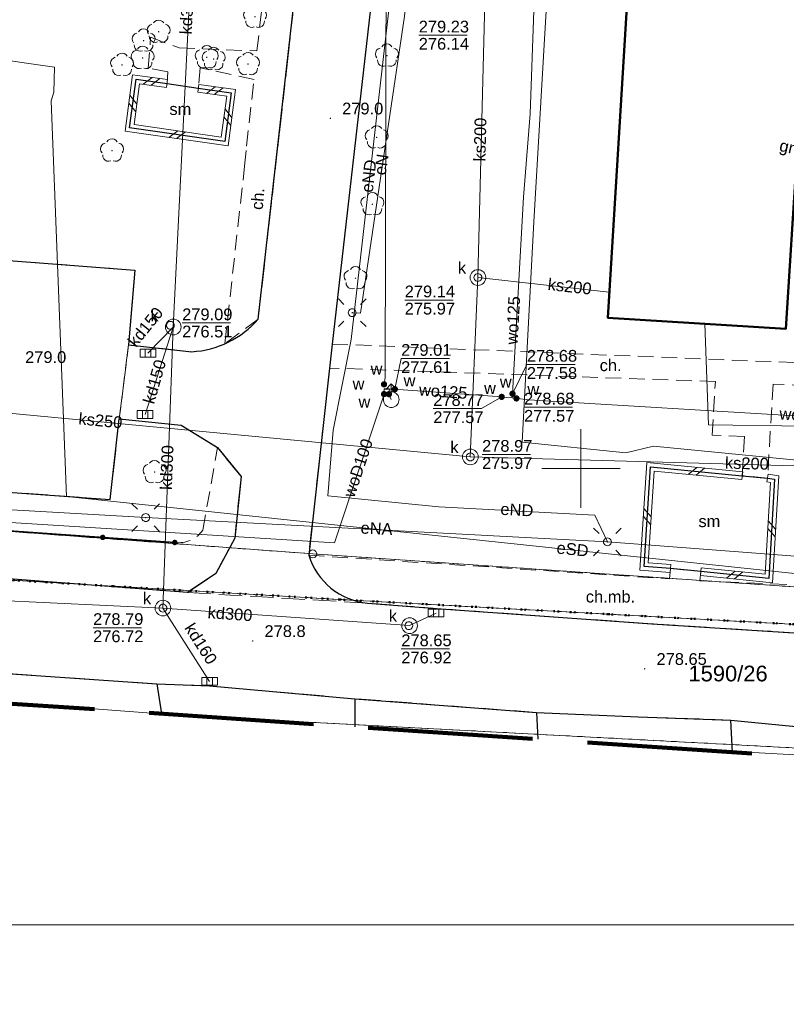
# Model space of a CAD drawing. Extents: x 0 to 6569664, y 0 to 5584502.
# Tile 27 of 64: x 6568464 to 6568513, y 5583916 to 5583979. Entities that reach past the tile are written whole.
import ezdxf
from ezdxf.enums import TextEntityAlignment as Align

# ---------------------------------------------------------------- set-up
doc = ezdxf.new("R2010")
doc.units = 0
doc.header["$PDSIZE"] = 0.75
for name, pattern in [('GAK', [3.5, 2, -0.7, 0.1, -0.7]), ('KROPK2', [1, 0.05, -0.95]), ('PRZER1-1', [1, 0.5, -0.5]), ('PRZER2-1', [1.5, 1, -0.5]), ('PRZER3-1', [2, 1.5, -0.5])]:
    doc.linetypes.add(name, pattern=pattern)
doc.layers.get('0').update_dxf_attribs({"linetype": 'CONTINUOUS'})
doc.layers.get('Defpoints').update_dxf_attribs({"linetype": 'CONTINUOUS'})
for name, color, linetype, lineweight in [('EGBU', 7, 'CONTINUOUS', 50), ('EGDE', 7, 'CONTINUOUS', 18), ('EGDE_O', 7, 'CONTINUOUS', 18), ('EGPG', 7, 'CONTINUOUS', 18), ('GESJAE', 7, 'CONTINUOUS', 50), ('GUPPRZ_O', 7, 'CONTINUOUS', 18), ('OTDM', 7, 'CONTINUOUS', 25), ('OTDM_O', 7, 'CONTINUOUS', 25), ('OTDN', 7, 'CONTINUOUS', 18), ('OTKC', 7, 'CONTINUOUS', 18), ('OTKC_O', 7, 'CONTINUOUS', 18), ('OTKJ', 7, 'CONTINUOUS', 18), ('OTKK', 7, 'CONTINUOUS', 25), ('OTOO', 7, 'CONTINUOUS', 35), ('OTRN', 7, 'CONTINUOUS', 13), ('OTRN_O', 7, 'CONTINUOUS', 13), ('OTRS', 7, 'CONTINUOUS', 13), ('OTRS_O', 7, 'CONTINUOUS', 13), ('ramka sekcji', 7, 'CONTINUOUS', 18), ('siec', 7, 'GAK', 70), ('SUEO', 7, 'CONTINUOUS', 18), ('SUPK', 7, 'CONTINUOUS', 18), ('SUPW', 7, 'CONTINUOUS', 18), ('SUPW_O', 7, 'CONTINUOUS', 18), ('zakres', 6, 'PRZER3-1', 106)]:
    doc.layers.add(name, color=color, linetype=linetype, lineweight=lineweight)
for name, color, linetype, lineweight, true_color in [('EGUG', 7, 'CONTINUOUS', 18, 0x008000), ('OTZL', 7, 'CONTINUOUS', 18, 0x008000), ('SUCP', 7, 'CONTINUOUS', 18, 0xd200d2), ('SUEP', 1, 'CONTINUOUS', 18, 0xff0000), ('SUEP_O', 1, 'CONTINUOUS', 18, 0xff0000), ('SUGP_O', 7, 'CONTINUOUS', 18, 0xbfbf00), ('SUKK', 7, 'CONTINUOUS', 18, 0x803300), ('SUKP', 7, 'CONTINUOUS', 18, 0x803300), ('SUKP_O', 7, 'CONTINUOUS', 18, 0x803300), ('SUWH', 5, 'CONTINUOUS', 18, 0x0000ff), ('SUWP', 5, 'CONTINUOUS', 18, 0x0000ff), ('SUWP_O', 5, 'CONTINUOUS', 18, 0x0000ff), ('SUWW', 5, 'CONTINUOUS', 18, 0x0000ff), ('SUWW_O', 5, 'CONTINUOUS', 18, 0x0000ff)]:
    doc.layers.add(name, color=color, linetype=linetype, lineweight=lineweight, true_color=true_color)
doc.styles.add('Arial', font='arial.ttf')
doc.styles.add('GEO-INFO', font='arial.ttf')
doc.dimstyles.get("Standard").update_dxf_attribs({"dimtxt": 0.18, "dimasz": 0.18, "dimexe": 0.18, "dimexo": 0.0625, "dimgap": 0.09, "dimtad": 0, "dimtih": 1, "dimtoh": 1, "dimdec": 4, "dimzin": 0, "dimdsep": 46, "dimtxsty": 'Standard', "dimcen": 0.09, "dimadec": 0, "dimazin": 0, "dimtfac": 1, "dimtdec": 4, "dimtofl": 0, "dimtmove": 0, "dimatfit": 3, "dimfxl": 0, "dimtolj": 1, "dimtzin": 0, "dimarcsym": 0})

# ---------------------------------------------------------------- blocks, each defined once
blk = doc.blocks.new('D_GSPRDL1')
blk.add_hatch(color=0).paths.add_polyline_path([(0, -0.045), (0.013906, -0.042798), (0.02645, -0.036406), (0.036406, -0.02645), (0.042798, -0.013906), (0.045, 0), (0.042798, 0.013906), (0.036406, 0.02645), (0.02645, 0.036406), (0.013906, 0.042798), (0, 0.045), (-0.013906, 0.042798), (-0.02645, 0.036406), (-0.036406, 0.02645), (-0.042798, 0.013906), (-0.045, 0), (-0.042798, -0.013906), (-0.036406, -0.02645), (-0.02645, -0.036406), (-0.013906, -0.042798)])
at = {"color": 0}
for points in [[(-0.324277, 0.563333), (-0.240553, 0.662679), (-0.127956, 0.727494), (0, 0.75), (0.127956, 0.727494), (0.240553, 0.662679), (0.324277, 0.563333)], [(-0.635969, -0.134326), (-0.70458, -0.024001), (-0.731429, 0.103115), (-0.713292, 0.231763), (-0.652348, 0.346501), (-0.55591, 0.433559), (-0.435555, 0.482485)], [(0.435555, 0.482485), (0.55591, 0.433559), (0.652348, 0.346501), (0.713292, 0.231763), (0.731429, 0.103115), (0.70458, -0.024001), (0.635969, -0.134326)], [(-0.068773, -0.646351), (-0.194901, -0.677512), (-0.324092, -0.663766), (-0.440839, -0.606763), (-0.531129, -0.513345), (-0.584125, -0.394725), (-0.593465, -0.265141)], [(0.593465, -0.265141), (0.584125, -0.394725), (0.531129, -0.513345), (0.440839, -0.606763), (0.324092, -0.663766), (0.194901, -0.677512), (0.068773, -0.646351)]]:
    blk.add_lwpolyline(points, dxfattribs=at)
blk = doc.blocks.new('D_GSPWPN1')
blk.add_hatch(color=0).paths.add_polyline_path([(-0.045, 0), (-0.043467, -0.011647), (-0.038971, -0.0225), (-0.03182, -0.03182), (-0.0225, -0.038971), (-0.011647, -0.043467), (0, -0.045), (0.011647, -0.043467), (0.0225, -0.038971), (0.03182, -0.03182), (0.038971, -0.0225), (0.043467, -0.011647), (0.045, 0), (0.043467, 0.011647), (0.038971, 0.0225), (0.03182, 0.03182), (0.0225, 0.038971), (0.011647, 0.043467), (0, 0.045), (-0.011647, 0.043467), (-0.0225, 0.038971), (-0.03182, 0.03182), (-0.038971, 0.0225), (-0.043467, 0.011647)])
blk = doc.blocks.new('D_GSPWPS1')
blk.add_hatch(color=0).paths.add_polyline_path([(-0.045, 0), (-0.043467, -0.011647), (-0.038971, -0.0225), (-0.03182, -0.03182), (-0.0225, -0.038971), (-0.011647, -0.043467), (0, -0.045), (0.011647, -0.043467), (0.0225, -0.038971), (0.03182, -0.03182), (0.038971, -0.0225), (0.043467, -0.011647), (0.045, 0), (0.043467, 0.011647), (0.038971, 0.0225), (0.03182, 0.03182), (0.0225, 0.038971), (0.011647, 0.043467), (0, 0.045), (-0.011647, 0.043467), (-0.0225, 0.038971), (-0.03182, 0.03182), (-0.038971, 0.0225), (-0.043467, 0.011647)])
blk = doc.blocks.new('D_GUPWZA1')
blk.add_hatch(color=0).paths.add_polyline_path([(-0.2, 0), (-0.193185, -0.051764), (-0.173205, -0.1), (-0.141421, -0.141421), (-0.1, -0.173205), (-0.051764, -0.193185), (0, -0.2), (0.051764, -0.193185), (0.1, -0.173205), (0.141421, -0.141421), (0.173205, -0.1), (0.193185, -0.051764), (0.2, 0), (0.193185, 0.051764), (0.173205, 0.1), (0.141421, 0.141421), (0.1, 0.173205), (0.051764, 0.193185), (0, 0.2), (-0.051764, 0.193185), (-0.1, 0.173205), (-0.141421, 0.141421), (-0.173205, 0.1), (-0.193185, 0.051764)])
blk = doc.blocks.new('D_GUPIWZ1_1')
at = {"color": 0}
blk.add_lwpolyline([(0, 0.25), (0.064705, 0.241481), (0.125, 0.216506), (0.176777, 0.176777), (0.216506, 0.125), (0.241481, 0.064705), (0.25, 0), (0.241481, -0.064705), (0.216506, -0.125), (0.176777, -0.176777), (0.125, -0.216506), (0.064705, -0.241481), (0, -0.25), (-0.064705, -0.241481), (-0.125, -0.216506), (-0.176777, -0.176777), (-0.216506, -0.125), (-0.241481, -0.064705), (-0.25, 0), (-0.241481, 0.064705), (-0.216506, 0.125), (-0.176777, 0.176777), (-0.125, 0.216506), (-0.064705, 0.241481)], close=True, dxfattribs=at)
blk = doc.blocks.new('D_GUPKKS1')
at = {"color": 0}
blk.add_lwpolyline([(0.5, -0.25), (-0.5, -0.25), (-0.5, 0.25), (0.5, 0.25)], close=True, dxfattribs=at)
for points in [[(-0.175, -0.25), (-0.175, 0.25)], [(0.175, -0.25), (0.175, 0.25)]]:
    blk.add_lwpolyline(points, dxfattribs=at)
blk = doc.blocks.new('D_GUPWDT1')
at = {"color": 0}
for points in [[(-0.353553, 0.646447), (0, 1), (0.353553, 0.646447)], [(0, 0.5), (0, 1)]]:
    blk.add_lwpolyline(points, dxfattribs=at)
blk.add_lwpolyline([(0, 0.5), (0.086824, 0.492404), (0.17101, 0.469846), (0.25, 0.433013), (0.321394, 0.383022), (0.383022, 0.321394), (0.433013, 0.25), (0.469846, 0.17101), (0.492404, 0.086824), (0.5, 0), (0.492404, -0.086824), (0.469846, -0.17101), (0.433013, -0.25), (0.377875, -0.32743), (0.309079, -0.393027), (0.229113, -0.444418), (0.140866, -0.479746), (0.047528, -0.497736), (-0.047528, -0.497736), (-0.140866, -0.479746), (-0.229113, -0.444418), (-0.309079, -0.393027), (-0.377875, -0.32743), (-0.433013, -0.25), (-0.4725, -0.163534), (-0.494911, -0.071157), (-0.499434, 0.023791), (-0.485906, 0.117879), (-0.454816, 0.207708), (-0.407288, 0.290028), (-0.34504, 0.361867), (-0.27032, 0.420627), (-0.185831, 0.464184), (-0.094626, 0.490964)], close=True, dxfattribs=at)
blk = doc.blocks.new('D_GEPPGD1_1')
at = {"color": 0}
blk.add_lwpolyline([(0, 0.25), (0.077254, 0.237764), (0.146946, 0.202254), (0.202254, 0.146946), (0.237764, 0.077254), (0.25, 0), (0.237764, -0.077254), (0.202254, -0.146946), (0.146946, -0.202254), (0.077254, -0.237764), (0, -0.25), (-0.077254, -0.237764), (-0.146946, -0.202254), (-0.202254, -0.146946), (-0.237764, -0.077254), (-0.25, 0), (-0.237764, 0.077254), (-0.202254, 0.146946), (-0.146946, 0.202254), (-0.077254, 0.237764)], close=True, dxfattribs=at)
blk = doc.blocks.new('D_GEPPGD1_2')
blk.add_hatch(color=0).paths.add_polyline_path([(0, -0.045), (0.013906, -0.042798), (0.02645, -0.036406), (0.036406, -0.02645), (0.042798, -0.013906), (0.045, 0), (0.042798, 0.013906), (0.036406, 0.02645), (0.02645, 0.036406), (0.013906, 0.042798), (0, 0.045), (-0.013906, 0.042798), (-0.02645, 0.036406), (-0.036406, 0.02645), (-0.042798, 0.013906), (-0.045, 0), (-0.042798, -0.013906), (-0.036406, -0.02645), (-0.02645, -0.036406), (-0.013906, -0.042798)])
blk = doc.blocks.new('D_ODTN_1')
at = {"color": 0}
for points in [[(-0.5, -0.25), (0, 0.25)], [(0, -0.25), (0.5, 0.25)]]:
    blk.add_lwpolyline(points, dxfattribs=at)
blk = doc.blocks.new('D_GSLDSO2')
at = {"color": 0}
blk.add_lwpolyline([(0, 0.25), (0, -0.25)], dxfattribs=at)
blk = doc.blocks.new('D_KOLO')
blk.add_hatch(color=0).paths.add_polyline_path([(-0.175, 0), (-0.169037, -0.045293), (-0.151554, -0.0875), (-0.123744, -0.123744), (-0.0875, -0.151554), (-0.045293, -0.169037), (0, -0.175), (0.045293, -0.169037), (0.0875, -0.151554), (0.123744, -0.123744), (0.151554, -0.0875), (0.169037, -0.045293), (0.175, 0), (0.169037, 0.045293), (0.151554, 0.0875), (0.123744, 0.123744), (0.0875, 0.151554), (0.045293, 0.169037), (0, 0.175), (-0.045293, 0.169037), (-0.0875, 0.151554), (-0.123744, 0.123744), (-0.151554, 0.0875), (-0.169037, 0.045293)])
blk = doc.blocks.new('D_GSLKOG1')
blk.add_hatch(color=0).paths.add_polyline_path([(-0.175, 0), (-0.169037, -0.045293), (-0.151554, -0.0875), (-0.123744, -0.123744), (-0.0875, -0.151554), (-0.045293, -0.169037), (0, -0.175), (0.045293, -0.169037), (0.0875, -0.151554), (0.123744, -0.123744), (0.151554, -0.0875), (0.169037, -0.045293), (0.175, 0), (0.169037, 0.045293), (0.151554, 0.0875), (0.123744, 0.123744), (0.0875, 0.151554), (0.045293, 0.169037), (0, 0.175), (-0.045293, 0.169037), (-0.0875, 0.151554), (-0.123744, 0.123744), (-0.151554, 0.0875), (-0.169037, 0.045293)])
blk = doc.blocks.new('D_GUPELA2')
blk.add_hatch(color=0).paths.add_polyline_path([(-0.001087, 0.044987), (0.011881, 0.043403), (0.021281, 0.03965), (0.030065, 0.033482), (0.038133, 0.023893), (0.043117, 0.012881), (0.044986, 0.001113), (0.044323, -0.007777), (0.040557, -0.019497), (0.033417, -0.030138), (0.024849, -0.037517), (0.013788, -0.042836), (0.002013, -0.044955), (-0.00982, -0.043916), (-0.020466, -0.040077), (-0.029541, -0.033946), (-0.036867, -0.025804), (-0.04187, -0.01649), (-0.04461, -0.005909), (-0.044532, 0.006476), (-0.041285, 0.017903), (-0.034764, 0.028574), (-0.024479, 0.03776), (-0.013449, 0.042943)])
at = {"color": 0}
for points in [[(-0.883883, 0.883883), (-0.53033, 0.53033)], [(0.883883, 0.883883), (0.53033, 0.53033)], [(-0.883883, -0.883883), (-0.53033, -0.53033)], [(0.883883, -0.883883), (0.53033, -0.53033)]]:
    blk.add_lwpolyline(points, dxfattribs=at)
blk = doc.blocks.new('D_GUPELA1')
at = {"color": 0}
blk.add_lwpolyline([(0, 0.25), (0.064705, 0.241481), (0.125, 0.216506), (0.176777, 0.176777), (0.216506, 0.125), (0.241481, 0.064705), (0.25, 0), (0.241481, -0.064705), (0.216506, -0.125), (0.176777, -0.176777), (0.125, -0.216506), (0.064705, -0.241481), (0, -0.25), (-0.064705, -0.241481), (-0.125, -0.216506), (-0.176777, -0.176777), (-0.216506, -0.125), (-0.241481, -0.064705), (-0.25, 0), (-0.241481, 0.064705), (-0.216506, 0.125), (-0.176777, 0.176777), (-0.125, 0.216506), (-0.064705, 0.241481)], close=True, dxfattribs=at)
blk = doc.blocks.new('*D45')
at = {"layer": 'Defpoints', "color": 0}
for p in [(6568647.5, 5584150), (6568650, 5584150), (0, 0)]:
    blk.add_point(p, dxfattribs=at)
at = {"layer": 'ramka sekcji', "color": 0, "lineweight": -2}
blk.add_line((6568649.938, 5584150), (6568647.5, 5584150), dxfattribs=at)
at = {"layer": 'ramka sekcji', "color": 0, "insert": (6568644.106, 5584150), "char_height": 0.75, "attachment_point": 5, "style": 'GEO-INFO'}
blk.add_mtext('\\A1;5584150.0000', dxfattribs=at)
blk = doc.blocks.new('*D46')
at = {"layer": 'Defpoints', "color": 0}
for p in [(6568650, 5584152.5), (6568650, 5584150), (0, 0)]:
    blk.add_point(p, dxfattribs=at)
at = {"layer": 'ramka sekcji', "color": 0, "lineweight": -2}
blk.add_line((6568650, 5584150.062), (6568650, 5584152.5), dxfattribs=at)
at = {"layer": 'ramka sekcji', "color": 0, "insert": (6568650, 5584155.896), "char_height": 0.75, "attachment_point": 5, "rotation": 90, "style": 'GEO-INFO'}
blk.add_mtext('\\A1;6568650.0000', dxfattribs=at)

msp = doc.modelspace()

# ---------------------------------------------------------------- linework, layer by layer
at = {"layer": 'EGBU', "linetype": 'Continuous', "lineweight": 50, "elevation": 10.18}
msp.add_lwpolyline([(6568514.47, 5583981.05), (6568513.06, 5583958.91), (6568501.71, 5583959.62), (6568503.05, 5583981.54), (6568504.04, 5583981.61), (6568506.51, 5584020.9), (6568517.85, 5584020.23), (6568515.41, 5583980.99)], close=True, dxfattribs=at)
at = {"layer": 'EGDE', "linetype": 'Continuous', "elevation": 10.22}
for points in [[(6568594.31055, 5583939.47691), (6568591.06023, 5583939.65534), (6568585.12694, 5583937.54872), (6568482.90911, 5583944.55214), (6568370.44353, 5583952.88368), (6568294.32233, 5583957.98331), (6568295.92847, 5583986.21622), (6568307.93382, 5584034.73468), (6568319.9193, 5584083.24287), (6568320.72616, 5584086.59352), (6568329.45932, 5584084.84591), (6568374.48985, 5584081.95589), (6568374.92948, 5584088.19204), (6568391.77674, 5584086.94902), (6568441.65482, 5584081.9513), (6568491.15577, 5584079.0589), (6568538.06756, 5584076.86319), (6568558.47556, 5584075.58605), (6568583.6998, 5584038.16817), (6568609.00522, 5584036.3441), (6568644.22449, 5584009.45582)], [(6568455.74272, 5583943.342), (6568470.18479, 5583942.48802), (6568484.61672, 5583941.64391), (6568501.75009, 5583940.70461), (6568518.83334, 5583939.77466), (6568555.7519, 5583937.77022), (6568581.68298, 5583936.28424), (6568593.99258, 5583935.5803)], [(6568475.79954, 5583934.17784), (6568521.07652, 5583931.78293), (6568593.29603, 5583927.04441)], [(6568593.29603, 5583927.04441), (6568521.07652, 5583931.78293), (6568475.79954, 5583934.17784)]]:
    msp.add_lwpolyline(points, dxfattribs=at)
msp.add_lwpolyline([(6568294.32233, 5583957.98331), (6568370.44353, 5583952.88368), (6568482.90911, 5583944.55214), (6568585.12694, 5583937.54872), (6568581.68298, 5583936.28424), (6568555.7519, 5583937.77022), (6568518.83334, 5583939.77466), (6568501.75009, 5583940.70461), (6568484.61672, 5583941.64391), (6568470.18479, 5583942.48802), (6568455.74272, 5583943.342), (6568440.05974, 5583944.25999), (6568422.02493, 5583945.3077), (6568384.89553, 5583947.37946), (6568347.08402, 5583949.61245), (6568329.64942, 5583950.6479), (6568293.66008, 5583952.72437), (6568294.26523, 5583956.9825)], close=True, dxfattribs=at)
at = {"layer": 'EGUG', "linetype": 'PRZER1-1', "lineweight": 18, "elevation": 10.08}
for points in [[(6568593.99258, 5583935.5803), (6568581.68298, 5583936.28424), (6568555.7519, 5583937.77022), (6568518.83334, 5583939.77466), (6568501.75009, 5583940.70461), (6568484.61672, 5583941.64391), (6568470.18479, 5583942.48802), (6568455.74272, 5583943.342), (6568440.05974, 5583944.25999), (6568422.02493, 5583945.3077), (6568384.89553, 5583947.37946), (6568347.08402, 5583949.61245), (6568329.64942, 5583950.6479), (6568293.66008, 5583952.72437), (6568292.84874, 5583952.82392), (6568273.1723, 5583953.99051), (6568262.61008, 5583954.10444), (6568261.2106, 5583954.0564), (6568251.21944, 5583954.86774), (6568249.43294, 5583955.01221)], [(6568249.43294, 5583955.01221), (6568251.21944, 5583954.86774), (6568261.2106, 5583954.0564), (6568262.61008, 5583954.10444), (6568273.1723, 5583953.99051), (6568292.84874, 5583952.82392), (6568293.66008, 5583952.72437), (6568329.64942, 5583950.6479), (6568347.08402, 5583949.61245), (6568384.89553, 5583947.37946), (6568422.02493, 5583945.3077), (6568440.05974, 5583944.25999), (6568455.74272, 5583943.342), (6568470.18479, 5583942.48802), (6568484.61672, 5583941.64391), (6568501.75009, 5583940.70461), (6568518.83334, 5583939.77466), (6568555.7519, 5583937.77022), (6568581.68298, 5583936.28424), (6568593.99258, 5583935.5803)], [(6568370.44353, 5583952.88368), (6568482.90911, 5583944.55214), (6568585.12694, 5583937.54872), (6568591.06023, 5583939.65534), (6568594.31055, 5583939.47691)], [(6568594.31055, 5583939.47691), (6568591.06023, 5583939.65534), (6568585.12694, 5583937.54872), (6568482.90911, 5583944.55214), (6568370.44353, 5583952.88368)], [(6568475.79954, 5583934.17784), (6568521.07652, 5583931.78293), (6568593.29603, 5583927.04441)], [(6568593.29603, 5583927.04441), (6568521.07652, 5583931.78293), (6568475.79954, 5583934.17784)]]:
    msp.add_lwpolyline(points, dxfattribs=at)
at = {"layer": 'GESJAE', "linetype": 'KROPK2', "lineweight": 50, "elevation": 10.22}
for points in [[(6568593.99258, 5583935.5803), (6568581.68298, 5583936.28424), (6568555.7519, 5583937.77022), (6568518.83334, 5583939.77466), (6568501.75009, 5583940.70461), (6568484.61672, 5583941.64391), (6568470.18479, 5583942.48802), (6568455.74272, 5583943.342), (6568440.05974, 5583944.25999), (6568422.02493, 5583945.3077), (6568384.89553, 5583947.37946), (6568347.08402, 5583949.61245), (6568329.64942, 5583950.6479), (6568293.66008, 5583952.72437), (6568292.84874, 5583952.82392), (6568273.1723, 5583953.99051), (6568262.61008, 5583954.10444), (6568261.2106, 5583954.0564), (6568251.21944, 5583954.86774), (6568249.43294, 5583955.01221)], [(6568249.43294, 5583955.01221), (6568251.21944, 5583954.86774), (6568261.2106, 5583954.0564), (6568262.61008, 5583954.10444), (6568273.1723, 5583953.99051), (6568292.84874, 5583952.82392), (6568293.66008, 5583952.72437), (6568329.64942, 5583950.6479), (6568347.08402, 5583949.61245), (6568384.89553, 5583947.37946), (6568422.02493, 5583945.3077), (6568440.05974, 5583944.25999), (6568455.74272, 5583943.342), (6568470.18479, 5583942.48802), (6568484.61672, 5583941.64391), (6568501.75009, 5583940.70461), (6568518.83334, 5583939.77466), (6568555.7519, 5583937.77022), (6568581.68298, 5583936.28424), (6568593.99258, 5583935.5803)]]:
    msp.add_lwpolyline(points, dxfattribs=at)
at = {"layer": 'GUPPRZ_O', "linetype": 'Continuous', "lineweight": 13, "elevation": 10.8, "flags": 128}
for points in [[(6568489.66229, 5583977.64422), (6568492.74229, 5583977.64422)], [(6568488.76884, 5583960.74713), (6568491.84884, 5583960.74712)], [(6568474.58126, 5583959.2866), (6568477.66126, 5583959.2866)], [(6568488.14, 5583955.06), (6568488.54088, 5583957.0165), (6568491.62088, 5583957.0165)], [(6568495.64, 5583954.77), (6568496.5543, 5583956.64279), (6568499.6343, 5583956.64279)], [(6568494.95, 5583954.57), (6568493.66674, 5583953.81984), (6568490.58674, 5583953.81984)], [(6568496.37684, 5583953.90783), (6568499.45684, 5583953.90783)], [(6568493.7, 5583950.89554), (6568496.78, 5583950.89554)], [(6568468.90372, 5583939.84342), (6568471.98372, 5583939.84342)], [(6568488.55208, 5583938.4898), (6568491.63208, 5583938.4898)]]:
    msp.add_lwpolyline(points, dxfattribs=at)
at = {"layer": 'OTDM', "linetype": 'Continuous', "lineweight": 25, "elevation": 10.18}
for points in [[(6568473.62, 5583974.56), (6568475.61, 5583974.26), (6568477.7, 5583973.96), (6568477.29, 5583970.86), (6568471.23, 5583971.73), (6568471.64, 5583974.83)], [(6568504.44, 5583950.11), (6568510.29, 5583949.54), (6568511.9, 5583949.39), (6568512.35, 5583949.32), (6568511.97, 5583942.98), (6568507.65, 5583943.42), (6568505.71, 5583943.62), (6568504.03, 5583943.74)]]:
    msp.add_lwpolyline(points, close=True, dxfattribs=at)
at = {"layer": 'OTDN', "linetype": 'Continuous', "lineweight": 18, "elevation": 10.18}
for points in [[(6568475.64552, 5583974.50746), (6568477.98026, 5583974.17233), (6568477.5047, 5583970.57661), (6568470.94974, 5583971.51767), (6568471.42507, 5583975.11162), (6568473.65378, 5583974.80771)], [(6568475.57448, 5583974.01254), (6568477.41974, 5583973.74767), (6568477.0753, 5583971.14339), (6568471.51026, 5583971.94233), (6568471.85493, 5583974.54838), (6568473.58622, 5583974.31229)], [(6568505.69219, 5583943.37064), (6568503.76457, 5583943.50832), (6568504.20711, 5583950.38388), (6568510.31424, 5583949.78882)], [(6568505.72781, 5583943.86936), (6568504.29543, 5583943.97168), (6568504.67289, 5583949.83612), (6568510.26576, 5583949.29118)], [(6568511.93843, 5583949.63703), (6568512.61316, 5583949.53207), (6568512.20396, 5583942.70488), (6568507.62467, 5583943.17129)], [(6568511.86157, 5583949.14297), (6568512.08684, 5583949.10793), (6568511.73604, 5583943.25512), (6568507.67533, 5583943.66871)]]:
    msp.add_lwpolyline(points, dxfattribs=at)
at = {"layer": 'OTKC', "linetype": 'PRZER2-1', "lineweight": 18, "elevation": 10.18}
msp.add_lwpolyline([(6568482.81, 5583989.38), (6568479.43, 5583959.52), (6568477.3, 5583957.96), (6568478.56, 5583969.29), (6568478.68, 5583970.56), (6568479.16, 5583974.81), (6568475.72, 5583975.57), (6568475.61, 5583974.26), (6568473.62, 5583974.56), (6568473.66, 5583975.31), (6568472.42, 5583975.54), (6568472.57, 5583977.51), (6568474.39, 5583976.83), (6568479.35, 5583976.64), (6568480.71, 5583988.7)], dxfattribs=at)
msp.add_lwpolyline([(6568519.81, 5583957.01), (6568519.64, 5583954.51), (6568518.96, 5583955.1), (6568512.25, 5583955.38), (6568511.9, 5583949.39), (6568510.29, 5583949.54), (6568510.43, 5583952.04), (6568508.36, 5583952.12), (6568508.57, 5583955.55), (6568483.98, 5583956.41), (6568484.15, 5583957.94), (6568519.05, 5583956.54)], close=True, dxfattribs=at)
for points in [[(6568474.11, 5583945.28, 0.27929192), (6568475.9, 5583946.07), (6568476.83, 5583951.34), (6568478.34, 5583949.48), (6568477.93, 5583945.56), (6568476.72, 5583943.3), (6568474.92, 5583942.09), (6568425.7, 5583945.85, -0.18180306), (6568422.55, 5583948.95)], [(6568521.12, 5583942.1), (6568520.51, 5583941.04), (6568519.45, 5583940.18), (6568518.1, 5583939.57), (6568516.6, 5583939.33), (6568504.52, 5583940.09), (6568490.8, 5583941.07), (6568486.4, 5583941.41, -0.30093923), (6568482.65, 5583944.47), (6568505.65, 5583942.96), (6568505.71, 5583943.62), (6568507.65, 5583943.42), (6568507.58, 5583942.83), (6568512.13, 5583942.64), (6568517.94, 5583942.37), (6568518.47, 5583942.51), (6568518.48, 5583942.28)]]:
    msp.add_lwpolyline(points, format="xyb", close=True, dxfattribs=at)
at = {"layer": 'OTKJ', "linetype": 'PRZER3-1', "lineweight": 18, "elevation": 10.18}
msp.add_lwpolyline([(6568491.46, 5584022.01), (6568484.15, 5583957.94), (6568483.98, 5583956.41), (6568482.65, 5583944.47, 0.30093923), (6568486.4, 5583941.41), (6568474.92, 5583942.09), (6568476.72, 5583943.3), (6568477.93, 5583945.56), (6568478.34, 5583949.48), (6568476.83, 5583951.34), (6568474.51, 5583952.76), (6568470.57, 5583953.16), (6568471.16, 5583957.88), (6568475.2, 5583957.45, 0.19953313), (6568479.43, 5583959.52), (6568482.81, 5583989.38)], format="xyb", dxfattribs=at)
msp.add_lwpolyline([(6568425.7, 5583945.85), (6568411.69, 5583946.74, 0.39350109), (6568416.95, 5583951.78), (6568417.87, 5583966.78), (6568471.57, 5583962.65), (6568471.16, 5583957.88), (6568470.57, 5583953.16), (6568470, 5583948.03), (6568421.97, 5583951.46, 0.29097234)], format="xyb", close=True, dxfattribs=at)
for points in [[(6568593.36913, 5583927.94024), (6568543.91, 5583931.15), (6568534.71, 5583931.94), (6568529.09, 5583932.43), (6568523.49, 5583932.78), (6568521.24, 5583932.63), (6568515.01, 5583933.41), (6568509.55728, 5583933.95163), (6568503.65, 5583934.16), (6568497.17612, 5583934.43965), (6568485.59074, 5583935.3109), (6568476.32, 5583936.13), (6568472.97, 5583936.26), (6568462.13971, 5583937.01223), (6568449.07, 5583937.92), (6568444.68, 5583938.19), (6568439.54, 5583938.66), (6568422.95, 5583939.56), (6568411.48, 5583940.34), (6568402.93, 5583940.93), (6568396.38, 5583941.36), (6568390.98789, 5583941.71091), (6568361.96, 5583943.6)], [(6568486.4, 5583941.41), (6568490.8, 5583941.07), (6568504.52, 5583940.09), (6568516.6, 5583939.33)]]:
    msp.add_lwpolyline(points, dxfattribs=at)
at = {"layer": 'OTKK', "linetype": 'Continuous', "lineweight": 25, "elevation": 10.18}
for points in [[(6568417.87, 5583966.78), (6568471.57, 5583962.65), (6568471.16, 5583957.88), (6568475.2, 5583957.45, 0.19953313), (6568479.43, 5583959.52), (6568482.81, 5583989.38), (6568481.67, 5583991.05), (6568485.91, 5584024.62, 0.1555909), (6568484.5, 5584029.71, -0.10088804), (6568483.12, 5584034.18), (6568483.49, 5584047.4, 0.16990276), (6568482.77, 5584049.61, 0.21782823), (6568480.18, 5584050.99), (6568467.69, 5584052.24), (6568467.61, 5584051.68), (6568458.05, 5584052.25)], [(6568358.66488, 5583942.08966, -0.16710768), (6568361.96, 5583943.6), (6568396.38, 5583941.36), (6568402.93, 5583940.93), (6568411.48, 5583940.34), (6568422.95, 5583939.56), (6568439.54, 5583938.66), (6568444.68, 5583938.19), (6568449.07, 5583937.92), (6568462.13971, 5583937.01223), (6568472.97, 5583936.26), (6568476.32, 5583936.13), (6568485.59074, 5583935.3109), (6568497.17612, 5583934.43965), (6568503.65, 5583934.16), (6568509.55728, 5583933.95163), (6568515.01, 5583933.41), (6568521.24, 5583932.63), (6568523.49, 5583932.78), (6568529.09, 5583932.43), (6568534.71, 5583931.94), (6568543.91, 5583931.15), (6568545.21, 5583929.53), (6568545.21725, 5583929.48905)]]:
    msp.add_lwpolyline(points, format="xyb", dxfattribs=at)
for points in [[(6568491.46, 5584022.01), (6568484.15, 5583957.94), (6568483.98, 5583956.41), (6568482.65, 5583944.47, 0.30093923), (6568486.4, 5583941.41), (6568490.8, 5583941.07), (6568504.52, 5583940.09), (6568516.6, 5583939.33), (6568518.1, 5583939.57), (6568519.45, 5583940.18), (6568520.51, 5583941.04), (6568521.12, 5583942.1), (6568521.54, 5583943.5), (6568521.72, 5583944.8), (6568522.35, 5583954.37), (6568522.99, 5583964.31), (6568524.46, 5583985.77), (6568525.11, 5583995.29), (6568526.69, 5584018.78, 0.3744978), (6568522.95, 5584024.16), (6568495.52, 5584025.94), (6568492.35, 5584024.29)], [(6568470, 5583948.03), (6568470.57, 5583953.16), (6568474.51, 5583952.76), (6568476.83, 5583951.34), (6568478.34, 5583949.48), (6568477.93, 5583945.56), (6568476.72, 5583943.3), (6568474.92, 5583942.09), (6568425.7, 5583945.85, -0.29097234), (6568421.97, 5583951.46)]]:
    msp.add_lwpolyline(points, format="xyb", close=True, dxfattribs=at)
for points in [[(6568472.97, 5583936.26), (6568473.26767, 5583934.34885)], [(6568485.59074, 5583935.3109), (6568485.59046, 5583933.51652)], [(6568497.17612, 5583934.43965), (6568497.25381, 5583932.72872)], [(6568509.67423, 5583931.88979), (6568509.55728, 5583933.95163)]]:
    msp.add_lwpolyline(points, dxfattribs=at)
at = {"layer": 'OTOO', "linetype": 'Continuous', "lineweight": 35, "elevation": 10.18}
msp.add_lwpolyline([(6568474.11, 5583945.28), (6568449.96, 5583946.98)], dxfattribs=at)
at = {"layer": 'ramka sekcji'}
for q in [(6568500, 5583952.5), (6568497.5, 5583950), (6568500, 5583947.5), (6568502.5, 5583950)]:
    msp.add_line((6568500, 5583950), q, dxfattribs=at)
at = {"layer": 'siec', "linetype": 'ByBlock', "lineweight": 20}
msp.add_lwpolyline([(6568734.39713, 5584289.91756), (6568240.9245, 5584289.91756), (6568240.9245, 5583920.87902), (6568734.39713, 5583920.87902)], close=True, dxfattribs=at)
at = {"layer": 'SUCP', "linetype": 'Continuous', "lineweight": 18, "elevation": 10.14}
msp.add_lwpolyline([(6568507.89687, 5583959.23298), (6568508.13616, 5583952.79158), (6568533.03284, 5583952.44292), (6568533.88459, 5583958.24589), (6568545.45779, 5583960.37551)], dxfattribs=at)
at = {"layer": 'SUEP', "linetype": 'Continuous', "lineweight": 18, "elevation": 10.14}
for points in [[(6568444.01192, 5584047.82702), (6568441.38542, 5583990.29269), (6568440.95352, 5583979.26726), (6568466.45054, 5583975.60951), (6568466.39316, 5583974.00964), (6568466.2272, 5583973.46246), (6568467.21386, 5583948.20619), (6568536.11292, 5583940.91441), (6568541.52968, 5583940.57618), (6568547.44455, 5583941.31845), (6568547.39903, 5583950.90062), (6568548.75489, 5583954.02615)], [(6568485.42, 5583959.94), (6568485.95, 5583959.91), (6568488.76, 5583978.85), (6568490.36, 5583992.28), (6568492.06, 5584009.06), (6568492.58, 5584022.4), (6568488.89, 5584033.09), (6568489.55, 5584040.78)], [(6568489.97288, 5583999.37746), (6568489.36683, 5583995.26633), (6568488.5079, 5583986.64558), (6568487.7444, 5583979.07715), (6568485.36304, 5583958.22483), (6568484.202, 5583952.45002), (6568483.87665, 5583948.2583), (6568490.93668, 5583947.54838), (6568500.89697, 5583947.02164), (6568501.6896, 5583945.31919)], [(6568497.9, 5583981.04), (6568497, 5583965.74), (6568496.25, 5583951.67), (6568502.87, 5583951), (6568504.63, 5583951.43), (6568516.8, 5583950.23), (6568526.54, 5583949.18), (6568528.6, 5583949.33), (6568547.78, 5583947.67), (6568548.44331, 5583954.04773)], [(6568545.37717, 5583959.03941), (6568545.08688, 5583959.04446), (6568544.54293, 5583953.91705), (6568545.1289, 5583950.35432), (6568544.77973, 5583940.97909), (6568543.99148, 5583929.97806), (6568521.35255, 5583931.31645), (6568503.66566, 5583932.29563)], [(6568501.6896, 5583945.31919), (6568472.25746, 5583946.86907), (6568440.21549, 5583948.70235), (6568409.35359, 5583951.23589), (6568375.92587, 5583954.28443)], [(6568473.29386, 5583934.34709), (6568473.16984, 5583934.35584), (6568449.33485, 5583936.15886), (6568422.479, 5583938.01297), (6568402.73022, 5583939.35862), (6568381.74001, 5583940.80828), (6568355.01339, 5583942.72407), (6568327.45479, 5583944.78916), (6568298.14637, 5583946.83171), (6568267.64219, 5583948.53883)], [(6568529.77632, 5583943.16478), (6568501.6896, 5583945.31919)]]:
    msp.add_lwpolyline(points, dxfattribs=at)
at = {"layer": 'SUKP', "linetype": 'Continuous', "lineweight": 18, "elevation": 10.14}
for points in [[(6568495.34223, 5583999.91805), (6568494.06737, 5583984.37371), (6568493.86655, 5583979.78078), (6568493.43333, 5583962.18391), (6568492.95, 5583950.74)], [(6568473.35371, 5583941.09358), (6568474.01551, 5583959.02734), (6568475.92724, 5583997.47087)], [(6568501.80985, 5583961.25344), (6568493.43333, 5583962.18391)], [(6568472.22, 5583953.45), (6568474.01551, 5583959.02734)], [(6568472.4, 5583957.36), (6568474.01551, 5583959.02734)], [(6568492.95, 5583950.74), (6568445.77966, 5583955.21846)], [(6568553.49067, 5583947.98691), (6568528.20597, 5583949.76116), (6568492.95, 5583950.74)], [(6568451.79001, 5583942.10912), (6568473.35371, 5583941.09358)], [(6568489.08009, 5583939.9733), (6568473.35371, 5583941.09358)], [(6568476.33, 5583936.42), (6568473.35371, 5583941.09358)], [(6568490.77, 5583940.78), (6568489.08009, 5583939.9733)]]:
    msp.add_lwpolyline(points, dxfattribs=at)
at = {"layer": 'SUPK', "linetype": 'Continuous', "lineweight": 18, "elevation": 10.14}
for points in [[(6568493.43333, 5583961.68391, -1), (6568493.43333, 5583962.68391, -1)], [(6568474.01551, 5583958.52734, -1), (6568474.01551, 5583959.52734, -1)], [(6568492.95, 5583950.24, -1), (6568492.95, 5583951.24, -1)], [(6568473.35371, 5583940.59358, -1), (6568473.35371, 5583941.59358, -1)], [(6568489.08009, 5583939.4733, -1), (6568489.08009, 5583940.4733, -1)]]:
    msp.add_lwpolyline(points, format="xyb", close=True, dxfattribs=at)
at = {"layer": 'SUWP', "linetype": 'Continuous', "lineweight": 18, "elevation": 10.14}
for points in [[(6568487.62073, 5584015.3682), (6568487.65573, 5584009.91256), (6568487.52, 5583955.8), (6568487.45, 5583955.37), (6568487.48, 5583955.32)], [(6568495.62, 5583954.5), (6568495.64, 5583954.77), (6568496.34, 5583967.31), (6568496.77, 5583972.63), (6568496.99, 5583979.21)], [(6568487.45, 5583954.75), (6568487.41, 5583954.83), (6568487.48, 5583955.11), (6568494.95, 5583954.57), (6568495.24, 5583954.53), (6568495.62, 5583954.5)], [(6568487.443, 5583955.06565), (6568487.8, 5583955.06)], [(6568487.8, 5583955.06), (6568487.76, 5583954.74), (6568487.91, 5583954.4)], [(6568429.10146, 5583948.71915), (6568484.28952, 5583945.26398), (6568487.45, 5583954.75)], [(6568495.62, 5583954.5), (6568495.89, 5583954.47), (6568496.15, 5583954.44)], [(6568496.15, 5583954.44), (6568496.69, 5583954.39), (6568531.99, 5583952.25), (6568532.26, 5583952.21)]]:
    msp.add_lwpolyline(points, dxfattribs=at)
at = {"layer": 'zakres', "ltscale": 7}
msp.add_lwpolyline([(6568306.59555, 5584258.01123), (6568299.2612, 5584234.56823), (6568280.6299, 5584172.98146), (6568276.44824, 5584154.31965), (6568267.58948, 5584107.60505), (6568261.88828, 5584068.50066), (6568256.46359, 5584021.7748), (6568252.69909, 5583965.99225), (6568250.34937, 5583966.23815), (6568248.9828, 5583949.49809), (6568593.23088, 5583926.24598), (6568594.73885, 5583944.72564), (6568600.03506, 5583944.48551), (6568601.93947, 5583972.41355), (6568624.21788, 5583971.15638)], dxfattribs=at)

# ---------------------------------------------------------------- block references
at = {"layer": 'EGPG', "linetype": 'Continuous', "lineweight": 18}
for name, p in [('D_GEPPGD1_1', (6568482.90911, 5583944.55214, 10.24)), ('D_GEPPGD1_2', (6568470.18479, 5583942.48802, 10.24)), ('D_GEPPGD1_2', (6568484.61672, 5583941.64391, 10.24)), ('D_GEPPGD1_2', (6568501.75009, 5583940.70461, 10.24))]:
    msp.add_blockref(name, p, dxfattribs=at)
at = {"layer": 'OTDN', "linetype": 'Continuous', "lineweight": 18}
for name, p, rotation in [('D_ODTN_1', (6568472.63, 5583974.695, 10.18), 352.2348339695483), ('D_ODTN_1', (6568472.63, 5583974.695, 10.18), 352.2348339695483), ('D_GSLDSO2', (6568473.62, 5583974.56, 10.18), 352.2348339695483), ('D_GSLDSO2', (6568475.61, 5583974.26, 10.18), 351.8315213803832), ('D_ODTN_1', (6568476.655, 5583974.11, 10.18), 351.8315213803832), ('D_ODTN_1', (6568476.655, 5583974.11, 10.18), 351.8315213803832), ('D_ODTN_1', (6568471.435, 5583973.28, 10.18), 82.46589738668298), ('D_ODTN_1', (6568471.435, 5583973.28, 10.18), 82.46589738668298), ('D_ODTN_1', (6568477.495, 5583972.41, 10.18), 262.4658973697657), ('D_ODTN_1', (6568477.495, 5583972.41, 10.18), 262.4658973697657), ('D_ODTN_1', (6568474.26, 5583971.295, 10.18), 171.8301916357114), ('D_ODTN_1', (6568474.26, 5583971.295, 10.18), 171.8301916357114), ('D_ODTN_1', (6568507.365, 5583949.825, 10.18), 354.4349011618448), ('D_ODTN_1', (6568507.365, 5583949.825, 10.18), 354.4349011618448), ('D_GSLDSO2', (6568510.29, 5583949.54, 10.18), 354.4349011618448), ('D_GSLDSO2', (6568511.9, 5583949.39, 10.18), 351.1581855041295), ('D_ODTN_1', (6568504.235, 5583946.925, 10.18), 86.31728249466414), ('D_ODTN_1', (6568504.235, 5583946.925, 10.18), 86.31728249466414), ('D_ODTN_1', (6568512.16, 5583946.15, 10.18), 266.5699715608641), ('D_ODTN_1', (6568512.16, 5583946.15, 10.18), 266.5699715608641), ('D_GSLDSO2', (6568505.71, 5583943.62, 10.18), 175.9143832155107), ('D_GSLDSO2', (6568507.65, 5583943.42, 10.18), 174.1843734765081), ('D_ODTN_1', (6568509.81, 5583943.2, 10.18), 174.1843734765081), ('D_ODTN_1', (6568509.81, 5583943.2, 10.18), 174.1843734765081)]:
    msp.add_blockref(name, p, dxfattribs=dict(at, rotation=rotation))
at = {"layer": 'OTOO', "linetype": 'Continuous', "lineweight": 35, "rotation": 175.9733988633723}
for name, p in [('D_KOLO', (6568469.51649, 5583945.60335, 10.18)), ('D_KOLO', (6568469.51649, 5583945.60335, 10.18)), ('D_GSLKOG1', (6568474.11, 5583945.28, 10.18))]:
    msp.add_blockref(name, p, dxfattribs=at)
at = {"layer": 'OTRN', "linetype": 'Continuous', "lineweight": 13}
for p in [(6568484.03, 5583972.34, 10.08), (6568479.08, 5583939, 10.08)]:
    msp.add_blockref('D_GSPWPN1', p, dxfattribs=at)
at = {"layer": 'OTRS', "linetype": 'Continuous', "lineweight": 13}
msp.add_blockref('D_GSPWPS1', (6568504.07, 5583937.22, 10.08), dxfattribs=at)
at = {"layer": 'OTZL', "linetype": 'Continuous', "lineweight": 18}
for p in [(6568479.23, 5583978.82, 10.12), (6568473.08, 5583977.86, 10.12), (6568472.12, 5583977.3, 10.12), (6568487.63, 5583976.34, 10.12), (6568470.75, 5583975.75, 10.12), (6568472.06, 5583976.19, 10.12), (6568476.15, 5583976.23, 10.12), (6568476.59, 5583976.12, 10.12), (6568478.78, 5583975.8, 10.12), (6568486.98, 5583971.12, 10.12), (6568470.11, 5583970.28, 10.12), (6568486.71, 5583966.86, 10.12), (6568485.63, 5583962.14, 10.12), (6568472.82, 5583949.77, 10.12)]:
    msp.add_blockref('D_GSPRDL1', p, dxfattribs=at)
at = {"layer": 'SUEO', "linetype": 'Continuous', "lineweight": 18}
for name, p in [('D_GUPELA2', (6568485.42, 5583959.94, 10.15)), ('D_GUPELA1', (6568485.42, 5583959.94, 10.16)), ('D_GUPELA2', (6568472.25746, 5583946.86907, 10.15)), ('D_GUPELA1', (6568472.25746, 5583946.86907, 10.16)), ('D_GUPELA2', (6568501.6896, 5583945.31919, 10.15)), ('D_GUPELA1', (6568501.6896, 5583945.31919, 10.16))]:
    msp.add_blockref(name, p, dxfattribs=at)
at = {"layer": 'SUKK', "linetype": 'Continuous', "lineweight": 18}
for p in [(6568472.4, 5583957.36, 10.16), (6568472.22, 5583953.45, 10.16), (6568490.77, 5583940.78, 10.16), (6568476.33, 5583936.42, 10.16)]:
    msp.add_blockref('D_GUPKKS1', p, dxfattribs=at)
at = {"layer": 'SUPW', "linetype": 'Continuous', "lineweight": 18}
for p in [(6568493.43333, 5583962.18391, 10.18), (6568473.83126, 5583959.13106, 10.18), (6568492.95, 5583950.74, 10.18), (6568473.35371, 5583941.09358, 10.18), (6568489.02926, 5583939.97553, 10.18)]:
    msp.add_blockref('D_GUPIWZ1_1', p, dxfattribs=at)
at = {"layer": 'SUWH', "linetype": 'Continuous', "lineweight": 18}
msp.add_blockref('D_GUPWDT1', (6568487.91, 5583954.4, 10.16), dxfattribs=at)
at = {"layer": 'SUWW', "linetype": 'Continuous', "lineweight": 18}
for p in [(6568487.45, 5583955.37, 10.16), (6568488.14, 5583955.06, 10.16), (6568487.45, 5583954.75, 10.16)]:
    msp.add_blockref('D_GUPWZA1', p, dxfattribs=at)
for p, rotation in [((6568487.76, 5583954.74, 10.16), 268.8636179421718), ((6568494.95, 5583954.57, 10.16), 354.7190590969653), ((6568495.64, 5583954.77, 10.16), 354.7190590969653), ((6568495.89, 5583954.47, 10.16), 354.7190590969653)]:
    msp.add_blockref('D_GUPWZA1', p, dxfattribs=dict(at, rotation=rotation))

# ---------------------------------------------------------------- texts
at = {"layer": 'EGDE_O', "linetype": 'Continuous', "style": 'Arial'}
msp.add_text('1590/26', height=1, dxfattribs=at).set_placement((6568509.38143, 5583936.42005, 10.8), align=Align.CENTER)
at = {"layer": 'GUPPRZ_O', "linetype": 'Continuous', "lineweight": 0, "style": 'Arial'}
for s, p in [('279.23', (6568489.66229, 5583977.81672, 10.8)), ('276.14', (6568489.66229, 5583976.72172, 10.8)), ('279.14', (6568488.76884, 5583960.91963, 10.8)), ('279.09', (6568474.58126, 5583959.4591, 10.8)), ('275.97', (6568488.76884, 5583959.82463, 10.8)), ('276.51', (6568474.58126, 5583958.3641, 10.8)), ('279.01', (6568488.54088, 5583957.189, 10.8)), ('278.68', (6568496.5543, 5583956.81529, 10.8)), ('277.61', (6568488.54088, 5583956.094, 10.8)), ('277.58', (6568496.5543, 5583955.72029, 10.8)), ('278.77', (6568490.58674, 5583953.99234, 10.8)), ('278.68', (6568496.37684, 5583954.08033, 10.8)), ('277.57', (6568490.58674, 5583952.89734, 10.8)), ('277.57', (6568496.37684, 5583952.98533, 10.8)), ('278.97', (6568493.7, 5583951.06804, 10.8)), ('275.97', (6568493.7, 5583949.97304, 10.8)), ('278.79', (6568468.90372, 5583940.01592, 10.8)), ('276.72', (6568468.90372, 5583938.92092, 10.8)), ('278.65', (6568488.55208, 5583938.6623, 10.8)), ('276.92', (6568488.55208, 5583937.5673, 10.8))]:
    msp.add_text(s, height=0.75, dxfattribs=at).set_placement(p)
at = {"layer": 'OTDM_O', "linetype": 'Continuous', "lineweight": 0, "style": 'Arial'}
for p in [(6568474.465, 5583972.55561, 10.8), (6568508.19, 5583946.26133, 10.8)]:
    msp.add_text('sm', height=0.75, dxfattribs=at).set_placement(p, align=Align.CENTER)
at = {"layer": 'OTKC_O', "linetype": 'Continuous', "lineweight": 0, "style": 'Arial'}
msp.add_text('ch.', height=0.75, rotation=85.2211345, dxfattribs=at).set_placement((6568479.77133, 5583967.17361, 10.8), align=Align.CENTER)
for s, p in [('ch.', (6568501.895, 5583956.21233, 10.8)), ('ch.mb.', (6568501.885, 5583941.44922, 10.8))]:
    msp.add_text(s, height=0.75, dxfattribs=at).set_placement(p, align=Align.CENTER)
at = {"layer": 'OTRN_O', "linetype": 'Continuous', "lineweight": 0, "style": 'Arial'}
for s, p in [('279.0', (6568484.78, 5583972.59, 10.8)), ('279.0', (6568464.57, 5583956.73, 10.8)), ('278.8', (6568479.83, 5583939.25, 10.8))]:
    msp.add_text(s, height=0.75, dxfattribs=at).set_placement(p)
at = {"layer": 'OTRS_O', "linetype": 'Continuous', "lineweight": 0, "style": 'Arial'}
msp.add_text('278.65', height=0.75, dxfattribs=at).set_placement((6568504.82, 5583937.47, 10.8))
at = {"layer": 'SUEP_O', "linetype": 'Continuous', "lineweight": 0, "style": 'Arial'}
for s, rotation, p in [('eND', 83.4849551, (6568486.8453, 5583968.61769, 10.8)), ('eN', 81.5609727, (6568487.6453, 5583969.33693, 10.8)), ('eND', 356.9728098, (6568495.90132, 5583946.99194, 10.8)), ('eNA', 356.9856232, (6568486.9581, 5583945.80106, 10.8)), ('eSD', 353.9587156, (6568499.43228, 5583944.47811, 10.8))]:
    msp.add_text(s, height=0.75, rotation=rotation, dxfattribs=at).set_placement(p, align=Align.CENTER)
at = {"layer": 'SUGP_O', "linetype": 'Continuous', "lineweight": 0, "style": 'Arial'}
msp.add_text('gnD65-niecz.', height=0.75, rotation=347.6144534, dxfattribs=at).set_placement((6568515.61812, 5583969.60485, 10.8), align=Align.CENTER)
at = {"layer": 'SUKP_O', "linetype": 'Continuous', "lineweight": 0, "style": 'Arial'}
for s, rotation, p in [('kd300', 86.8708438, (6568475.25747, 5583979.10245, 10.8)), ('ks200', 88.5897019, (6568493.94333, 5583970.97513, 10.8)), ('ks200', 353.6473888, (6568499.24565, 5583961.23976, 10.8)), ('kd150', 51.0569381, (6568472.53139, 5583958.79633, 10.8)), ('kd150', 74.1655991, (6568473.17583, 5583955.4373, 10.8)), ('ks250', 354.5764746, (6568469.33709, 5583952.68707, 10.8)), ('kd300', 87.8866295, (6568473.97789, 5583950.04964, 10.8)), ('ks200', 358.4096724, (6568510.56984, 5583949.95722, 10.8)), ('kd300', 355.920305, (6568477.60583, 5583940.35319, 10.8)), ('kd160', 302.4902785, (6568475.46111, 5583938.62259, 10.8))]:
    msp.add_text(s, height=0.75, rotation=rotation, dxfattribs=at).set_placement(p, align=Align.CENTER)
at = {"layer": 'SUPW_O', "linetype": 'Continuous', "lineweight": 0, "style": 'Arial'}
for p in [(6568492.68333, 5583962.43391, 10.8), (6568473.08126, 5583959.38106, 10.8), (6568492.2, 5583950.99, 10.8), (6568472.60371, 5583941.34358, 10.8), (6568488.27926, 5583940.22553, 10.8)]:
    msp.add_text('k', height=0.75, dxfattribs=at).set_placement(p, align=Align.RIGHT)
at = {"layer": 'SUWP_O', "linetype": 'Continuous', "lineweight": 0, "style": 'Arial'}
for s, rotation, p in [('wo125', 86.8049734, (6568496.04463, 5583959.43152, 10.8)), ('wo125', 355.8653288, (6568491.19384, 5583954.54729, 10.8)), ('woI100', 356.5307907, (6568514.32224, 5583953.02706, 10.8)), ('woD100', 71.5733237, (6568486.14819, 5583949.91422, 10.8))]:
    msp.add_text(s, height=0.75, rotation=rotation, dxfattribs=at).set_placement(p, align=Align.CENTER)
at = {"layer": 'SUWW_O', "linetype": 'Continuous', "lineweight": 0, "style": 'Arial'}
for p in [(6568487.35031, 5583955.99412, 10.8), (6568489.45357, 5583955.23674, 10.8), (6568495.5861, 5583955.16136, 10.8), (6568486.20002, 5583955.03269, 10.8), (6568494.58266, 5583954.76122, 10.8), (6568497.34444, 5583954.67985, 10.8), (6568486.57772, 5583953.8824, 10.8)]:
    msp.add_text('w', height=0.75, dxfattribs=at).set_placement(p, align=Align.RIGHT)

# ---------------------------------------------------------------- dimensions: what is measured, and where the dimension line sits
at = {"layer": 'ramka sekcji'}
for offset, dtype, picture, middle in [((0, 2.5), 1, '*D46', (6568650, 5584155.8956787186)), ((-2.5, 0), 0, '*D45', (6568644.1063676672, 5584150))]:
    dim = msp.add_ordinate_dim(feature_location=(6568650, 5584150), offset=offset, dtype=dtype, origin=(0, 0), dimstyle='Standard', override={"dimtxt": 0.75, "dimtxsty": 'GEO-INFO'}, dxfattribs=at)
    dim.commit()
    dim.dimension.update_dxf_attribs({"geometry": picture, "text_midpoint": middle})

doc.saveas('drawing.dxf')
